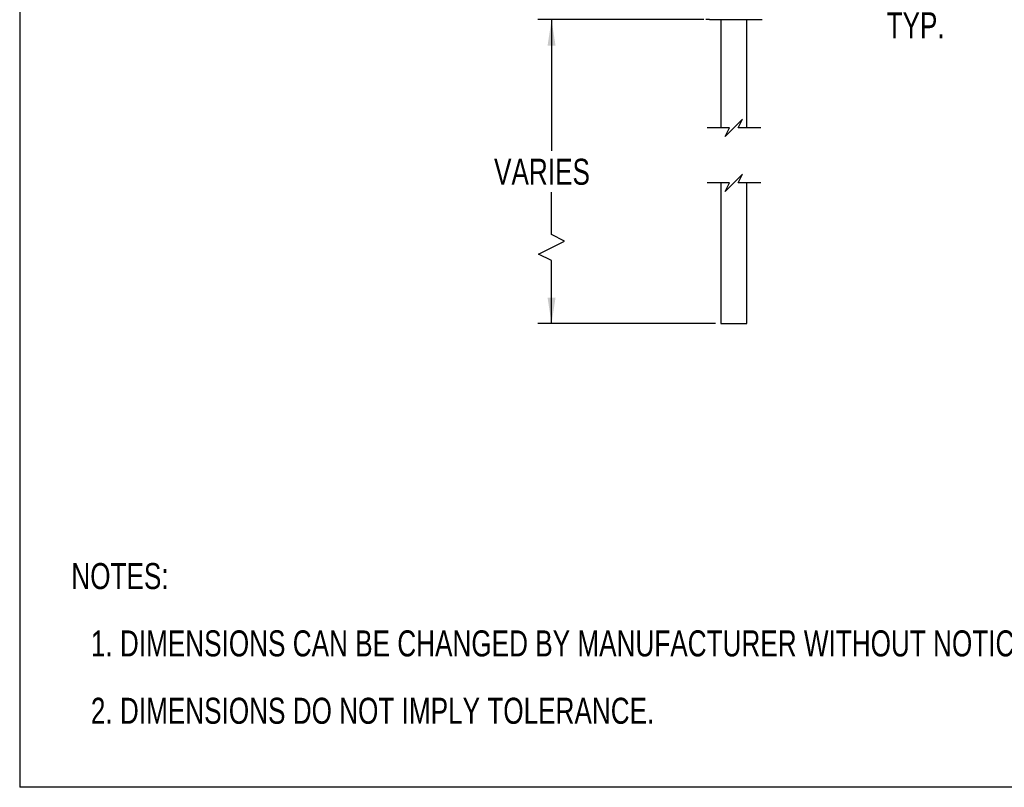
# Model space of a CAD drawing. Header units: millimetres. Extents: x 0 to 559, y 0 to 432.
# Tile 1 of 16: x 0 to 227, y 0 to 177. Entities that reach past the tile are written whole.
import ezdxf

# ---------------------------------------------------------------- set-up
doc = ezdxf.new("R2010")
doc.units = ezdxf.units.MM
doc.layers.add('DIMENSIONS', color=140, linetype='Continuous', lineweight=25)
doc.layers.add('TEXT', color=140, linetype='Continuous', lineweight=25)
doc.styles.add('SLDTEXTSTYLE0', font='TXT', dxfattribs={"width": 0.75})
doc.dimstyles.new('SLDDIMSTYLE0', dxfattribs={"dimtxt": 6, "dimasz": 6, "dimexe": 0, "dimexo": 0.0625, "dimgap": 1.5, "dimtad": 0, "dimtih": 1, "dimtoh": 1, "dimdec": 1, "dimrnd": 1e-09, "dimzin": 12, "dimdsep": 46, "dimtxsty": 'SLDTEXTSTYLE0', "dimsah": 1, "dimcen": 0.09, "dimadec": 0, "dimazin": 3, "dimtfac": 1, "dimtdec": 1, "dimtofl": 0, "dimtmove": 0, "dimatfit": 3, "dimfxl": 0, "dimfrac": 2, "dimtolj": 1, "dimtzin": 12, "dimarcsym": 0})
doc.dimstyles.new('SLDDIMSTYLE4', dxfattribs={"dimtxt": 6, "dimasz": 6, "dimexe": 0, "dimexo": 0.0625, "dimgap": 1.5, "dimtad": 0, "dimtih": 1, "dimtoh": 1, "dimdec": 1, "dimrnd": 1e-09, "dimzin": 4, "dimdsep": 46, "dimtxsty": 'SLDTEXTSTYLE0', "dimsah": 1, "dimcen": 0.09, "dimadec": 0, "dimazin": 1, "dimtfac": 1, "dimtdec": 1, "dimtmove": 0, "dimatfit": 0, "dimfxl": 0, "dimfrac": 2, "dimtolj": 1, "dimtzin": 12, "dimarcsym": 0})

# ---------------------------------------------------------------- blocks, each defined once
blk = doc.blocks.new('SW_NOTE_0')
at = {"layer": 'TEXT', "color": 0, "char_height": 6, "attachment_point": 1, "style": 'SLDTEXTSTYLE0'}
for s, insert in [('NOTES:', (0, 7.73)), ('1. DIMENSIONS CAN BE CHANGED BY MANUFACTURER WITHOUT NOTICE.', (4.5, -7.78)), ('2. DIMENSIONS DO NOT IMPLY TOLERANCE.', (4.5, -23.3))]:
    blk.add_mtext(s, dxfattribs=dict(at, insert=insert))
blk = doc.blocks.new('_D')
at = {"layer": 'DIMENSIONS'}
for p, q in [((157.56, 176.86), (119.29, 176.86)), ((122.46, 176.86), (122.46, 146.61)), ((122.46, 127.34), (122.46, 137.08)), ((125.46, 125.84), (122.46, 127.34)), ((119.46, 122.84), (125.46, 125.84)), ((122.46, 121.34), (119.46, 122.84)), ((122.46, 106.83), (122.46, 121.34)), ((160.19, 106.83), (119.29, 106.83))]:
    blk.add_line(p, q, dxfattribs=at)
for points in [[(122.46, 176.86), (121.54, 170.86), (123.38, 170.86)], [(122.46, 106.83), (123.38, 112.83), (121.54, 112.83)]]:
    blk.add_solid(points, dxfattribs=at)
at = {"layer": 'DIMENSIONS', "insert": (109.22, 144.82), "char_height": 6, "attachment_point": 1, "style": 'SLDTEXTSTYLE0'}
blk.add_mtext('VARIES', dxfattribs=at)
blk = doc.blocks.new('_D_8')
at = {"layer": 'DIMENSIONS'}
for p, q in [((184.46, 220.8), (184.46, 182.28)), ((179.46, 207.81), (179.46, 182.28)), ((199.39, 191.1), (197.56, 191.1)), ((197.56, 191.1), (197.56, 181.57)), ((214.91, 191.1), (216.74, 191.1)), ((216.74, 191.1), (216.74, 181.57)), ((179.46, 185.45), (167.92, 185.45)), ((184.46, 185.45), (194.52, 185.45)), ((197.56, 181.57), (199.39, 181.57)), ((216.74, 181.57), (214.91, 181.57))]:
    blk.add_line(p, q, dxfattribs=at)
for points in [[(179.46, 185.45), (173.46, 186.37), (173.46, 184.53)], [(184.46, 185.45), (190.46, 184.53), (190.46, 186.37)]]:
    blk.add_solid(points, dxfattribs=at)
at = {"layer": 'DIMENSIONS', "char_height": 6, "attachment_point": 1, "style": 'SLDTEXTSTYLE0'}
for s, insert in [('5.0', (201.61, 200.05)), ('0.20', (199.39, 189.31)), ('TYP.', (199.6, 178.56))]:
    blk.add_mtext(s, dxfattribs=dict(at, insert=insert))

msp = doc.modelspace()

# ---------------------------------------------------------------- linework, layer by layer
at = {"color": 7, "linetype": 'Continuous'}
for p in [(0, 431.8), (558.8, 0)]:
    msp.add_line(p, (0, 0), dxfattribs=at)
for p, q in [((158.83, 176.86), (157.96, 176.86)), ((158.83, 176.86), (170.96, 176.86)), ((161.46, 176.86), (161.46, 151.96)), ((167.4, 151.96), (167.4, 176.86)), ((167.46, 151.96), (167.46, 176.86)), ((161.46, 139.26), (161.46, 106.83)), ((167.4, 106.83), (167.4, 139.26)), ((167.46, 106.83), (167.46, 139.26)), ((161.46, 106.83), (167.4, 106.83)), ((167.4, 106.83), (167.46, 106.83))]:
    msp.add_line(p, q)
at = {"layer": 'DIMENSIONS', "color": 140}
for p, q in [((163.46, 151.96), (158.29, 151.96)), ((164.46, 151.96), (162.46, 149.96)), ((162.46, 149.96), (163.46, 151.96)), ((166.46, 153.96), (164.46, 151.96)), ((165.46, 151.96), (166.46, 153.96)), ((170.64, 151.96), (165.46, 151.96)), ((166.46, 141.26), (164.46, 139.26)), ((165.46, 139.26), (166.46, 141.26)), ((163.46, 139.26), (158.29, 139.26)), ((164.46, 139.26), (162.46, 137.26)), ((162.46, 137.26), (163.46, 139.26)), ((170.64, 139.26), (165.46, 139.26))]:
    msp.add_line(p, q, dxfattribs=at)

# ---------------------------------------------------------------- block references
at = {"layer": 'TEXT'}
msp.add_blockref('SW_NOTE_0', (11.89, 43.94), dxfattribs=at)

# ---------------------------------------------------------------- dimensions: what is measured, and where the dimension line sits
at = {"layer": 'DIMENSIONS'}
dim = msp.add_linear_dim(base=(184.46, 185.45), p1=(179.46, 209.08), p2=(184.46, 222.07), text='<>\\PTYP.', dimstyle='SLDDIMSTYLE4', dxfattribs=at)
dim.commit()
dim.dimension.update_dxf_attribs({"geometry": '_D_8', "text_midpoint": (207.15, 185.45), "dimtype": 160})
dim = msp.add_linear_dim(base=(122.46, 106.83), p1=(158.83, 176.86), p2=(161.46, 106.83), angle=90, text='VARIES', dimstyle='SLDDIMSTYLE0', dxfattribs=at)
dim.commit()
dim.dimension.update_dxf_attribs({"geometry": '_D', "text_midpoint": (122.46, 141.84), "dimtype": 160})

doc.saveas('drawing.dxf')
